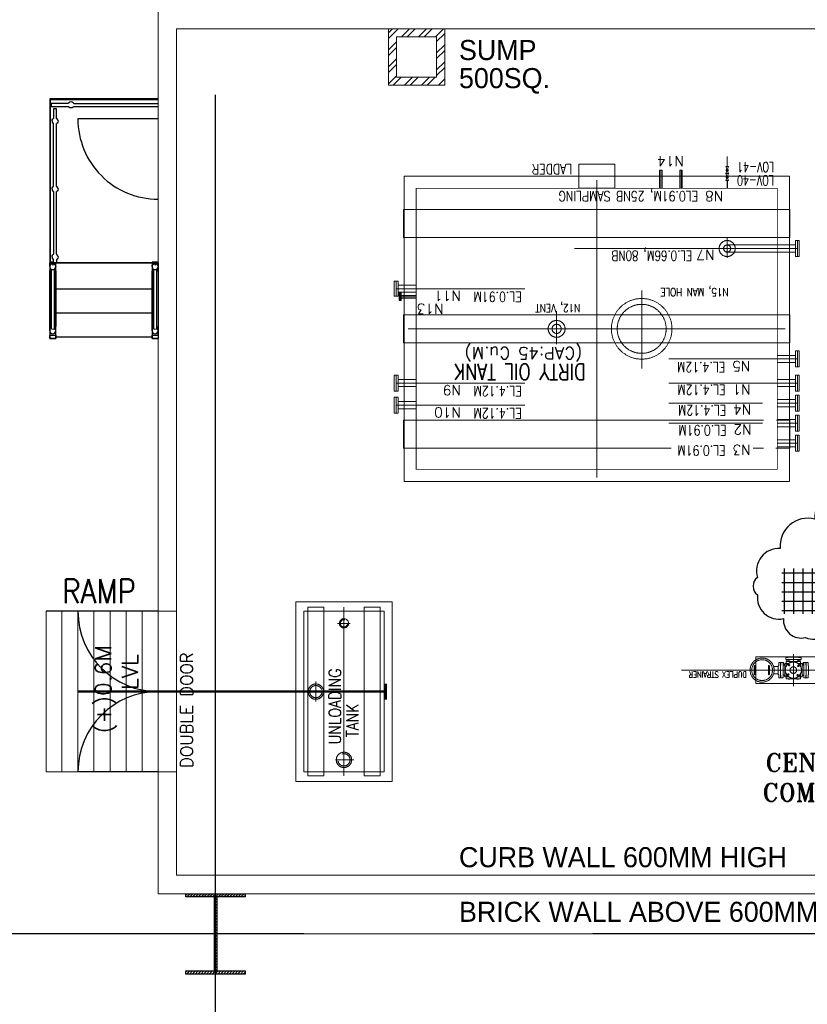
# Model space of a CAD drawing. Header units: inches. Extents: x 0 to 1544102, y -512776 to 23144100.
# Tile 12 of 256: x 26386 to 27613, y -137445 to -135912. Entities that reach past the tile are written whole.
import ezdxf

# ---------------------------------------------------------------- set-up
doc = ezdxf.new("R2010")
doc.units = ezdxf.units.IN
doc.header["$LTSCALE"] = 1800
doc.header["$MEASUREMENT"] = 0
for name, pattern in [('CENTER', [2, 1.25, -0.25, 0.25, -0.25]), ('CENTER2', [1.125, 0.75, -0.125, 0.125, -0.125]), ('HIDDEN', [0.375, 0.25, -0.125]), ('HIDDEN2', [0.1875, 0.125, -0.0625])]:
    doc.linetypes.add(name, pattern=pattern)
doc.layers.get('0').update_dxf_attribs({"color": 253, "lineweight": 9})
for name, color, linetype, lineweight in [('CEN', 2, 'CENTER', 15), ('CONCRETE', 145, 'Continuous', 15), ('EQUIP', 8, 'HIDDEN', 9)]:
    doc.layers.add(name, color=color, linetype=linetype, lineweight=lineweight)
for name, color, linetype in [('COL', 1, 'Continuous'), ('DIM', 4, 'Continuous'), ('GRID', 251, 'CENTER'), ('STAIR', 2, 'Continuous'), ('STEEL', 231, 'Continuous'), ('TEXT', 3, 'Continuous')]:
    doc.layers.add(name, color=color, linetype=linetype)
doc.styles.add('COMPLEX', font='complex')
doc.styles.add('HTX11', font='O8111901')
doc.styles.add('ROMANC', font='ROMANC.SHX')
doc.styles.add('ROMANS', font='romans.shx')
doc.styles.add('ROMANT', font='romant')

# ---------------------------------------------------------------- blocks, each defined once
blk = doc.blocks.new('*X34')
at = {"color": 0}
for p, q in [((-16174, 28688), (-15102, 28688)), ((-16125, 27870), (-16125, 28776)), ((-15938, 27870), (-15938, 28776)), ((-15750, 27870), (-15750, 28776)), ((-15562, 27870), (-15562, 28776)), ((-15375, 27870), (-15375, 28776)), ((-15188, 27870), (-15188, 28776)), ((-16174, 28500), (-15102, 28500)), ((-16174, 28312), (-15102, 28312)), ((-16174, 28125), (-15102, 28125)), ((-16174, 27938), (-15102, 27938))]:
    blk.add_line(p, q, dxfattribs=at)

msp = doc.modelspace()

# ---------------------------------------------------------------- hatches: boundary and pattern name
at = {"layer": 'COL'}
h = msp.add_hatch(dxfattribs=at)
h.set_pattern_fill('ANSI31', color=8, scale=25, angle=180, style=0)
h.set_pattern_definition([(225, (-43309.5007, -151734.3734), (2.20970869, -2.20970869), [])])
h.paths.add_polyline_path([(26737.33, -137272.43), (26691.08, -137272.43), (26691.08, -137277.43), (26692.83, -137277.43), (26737.33, -137277.43)])
h.paths.add_polyline_path([(26691.08, -137272.43), (26644.83, -137272.43), (26644.83, -137277.43), (26691.08, -137277.43)])
h.paths.add_polyline_path([(26692.83, -137277.43), (26691.08, -137277.43), (26691.08, -137334.93), (26692.83, -137334.93)])
h.paths.add_polyline_path([(26691.08, -137277.43), (26689.33, -137277.43), (26689.33, -137334.93), (26691.08, -137334.93)])
h.paths.add_polyline_path([(26692.83, -137334.93), (26691.08, -137334.93), (26691.08, -137392.43), (26692.83, -137392.43)])
h.paths.add_polyline_path([(26691.08, -137334.93), (26689.33, -137334.93), (26689.33, -137392.43), (26691.08, -137392.43)])
h.paths.add_polyline_path([(26737.33, -137392.43), (26691.08, -137392.43), (26691.08, -137397.43), (26737.33, -137397.43)])
h.paths.add_polyline_path([(26691.08, -137392.43), (26689.33, -137392.43), (26644.83, -137392.43), (26644.83, -137397.43), (26691.08, -137397.43)])
at = {"layer": 'CONCRETE'}
h = msp.add_hatch(dxfattribs=at)
h.set_pattern_fill('ANSI32', color=8, scale=50, style=0)
h.set_pattern_definition([(45, (-23912.234, -151352.434), (-13.258252, 13.258252), []), (45, (-23903.395, -151352.434), (-13.258252, 13.258252), [])])
h.paths.add_polyline_path([(27047.95, -135926.18), (26960.45, -135926.18), (26960.45, -136013.68), (27047.95, -136013.68)])
h.paths.add_polyline_path([(27035.45, -136001.18), (26972.95, -136001.18), (26972.95, -135938.68), (27035.45, -135938.68)], flags=16)

# ---------------------------------------------------------------- linework, layer by layer
at = {"color": 8, "ltscale": 200}
msp.add_line((27519.52, -136924.31), (27416.68, -136924.31), dxfattribs=at)
at = {"color": 8, "linetype": 'HIDDEN', "ltscale": 2}
for points in [[(27585.83, -136250.93), (26983.83, -136250.93), (26983.83, -136207.18), (27585.83, -136207.18)], [(27585.83, -136371.18), (26983.83, -136371.18), (26983.83, -136414.93), (27585.83, -136414.93)], [(26859.83, -137089.06), (26859.83, -136826.56), (26834.83, -136826.56), (26834.83, -137089.06)], [(26947.33, -137089.06), (26947.33, -136826.56), (26922.33, -136826.56), (26922.33, -137089.06)]]:
    msp.add_lwpolyline(points, close=True, dxfattribs=at)
for points in [[(27544.79, -136535.18), (26983.83, -136535.18), (26983.83, -136578.93), (27400.66, -136578.93)], [(27564, -136578.93), (27585.83, -136578.93), (27585.83, -136535.18), (27564.72, -136535.18)], [(27528.5, -136578.93), (27544.8, -136578.93)]]:
    msp.add_lwpolyline(points, dxfattribs=at)
at = {"layer": 'CEN', "color": 8}
for p, q in [((27384.83, -136146.17), (27384.83, -136174.31)), ((27416.08, -136146.17), (27416.08, -136174.31)), ((27284.83, -136161.81), (27284.83, -136624.31)), ((27354.83, -136333.24), (27354.83, -136454.87)), ((26978.82, -136343.06), (27003.58, -136343.06)), ((27222.33, -136365.53), (27222.33, -136417.1)), ((26991.08, -136393.06), (27578.58, -136393.06)), ((27583.26, -136917.66), (27585.47, -136915.44)), ((27583.26, -136915.44), (27585.47, -136917.66)), ((27597.73, -136916.49), (27599.95, -136918.7)), ((27599.95, -136916.49), (27597.73, -136918.7)), ((27584.42, -136932.13), (27582.21, -136929.91)), ((27582.21, -136932.13), (27584.42, -136929.91)), ((27598.9, -136930.96), (27596.68, -136933.18)), ((27598.9, -136933.18), (27596.68, -136930.96)), ((26847.33, -136973.43), (26847.33, -136942.18)), ((26862.95, -136957.81), (26831.7, -136957.81)), ((26691.08, -137272.43), (26691.08, -137397.43)), ((26715.02, -137334.93), (26667.13, -137334.93))]:
    msp.add_line(p, q, dxfattribs=at)
at = {"layer": 'CEN', "color": 8, "linetype": 'CENTER2'}
for p, q in [((27487.95, -136282.37), (27487.95, -136251.86)), ((27597.33, -136268.06), (27472.82, -136268.06)), ((27566.08, -136439.93), (27597.33, -136439.93)), ((27597.33, -136477.43), (27566.08, -136477.43)), ((27597.33, -136508.68), (27566.08, -136508.68)), ((27597.33, -136539.93), (27566.08, -136539.93)), ((27597.33, -136571.18), (27566.08, -136571.18)), ((26891.08, -136826.56), (26891.08, -137089.06)), ((27591.08, -136949.31), (27591.08, -136899.31)), ((27591.08, -136900.31), (27591.08, -136899.79)), ((27519.52, -136924.31), (27662.64, -136924.31))]:
    msp.add_line(p, q, dxfattribs=at)
at = {"layer": 'CEN', "color": 8, "linetype": 'Continuous'}
msp.add_line((27250.11, -136268.06), (27487.96, -136268.06), dxfattribs=at)
at = {"layer": 'CEN', "color": 8, "ltscale": 0.5}
for p, q in [((27003.58, -136330.56), (26972.33, -136330.56)), ((27003.58, -136477.43), (26972.33, -136477.43)), ((27003.58, -136511.81), (26972.33, -136511.81))]:
    msp.add_line(p, q, dxfattribs=at)
at = {"layer": 'CEN', "color": 8, "linetype": 'Continuous', "ltscale": 200}
for p, q in [((27003.58, -136330.56), (27172.64, -136330.56)), ((27566.08, -136439.93), (27397.01, -136439.93)), ((27003.58, -136477.43), (27172.64, -136477.43)), ((27566.08, -136477.43), (27397.01, -136477.43)), ((27003.58, -136511.81), (27172.64, -136511.81)), ((27542.96, -136508.68), (27397.01, -136508.68)), ((27542.96, -136508.68), (27542.9, -136508.68)), ((27542.96, -136539.93), (27397.01, -136539.93))]:
    msp.add_line(p, q, dxfattribs=at)
at = {"layer": 'CEN', "color": 8, "linetype": 'CENTER', "ltscale": 0.5}
for p, q in [((26891.08, -136842.8), (26891.08, -136858.83)), ((26900.93, -136851.56), (26881.23, -136851.56)), ((26906.33, -137064.06), (26877.91, -137064.06))]:
    msp.add_line(p, q, dxfattribs=at)
at = {"layer": 'CEN', "color": 8, "linetype": 'CENTER', "ltscale": 10}
msp.add_line((56422.41, -137334.94), (24413.08, -137334.94), dxfattribs=at)
at = {"layer": 'CEN', "color": 8, "ltscale": 0.25}
msp.add_circle((27542.45, -136924.31), 16.21, dxfattribs=at)
at = {"layer": 'COL', "color": 8}
for points in [[(26644.83, -137272.43), (26737.33, -137272.43), (26737.33, -137277.43), (26644.83, -137277.43)], [(26689.33, -137277.43), (26692.83, -137277.43), (26692.83, -137392.43), (26689.33, -137392.43)], [(26644.83, -137392.43), (26737.33, -137392.43), (26737.33, -137397.43), (26644.83, -137397.43)]]:
    msp.add_lwpolyline(points, close=True, dxfattribs=at)
at = {"layer": 'CONCRETE', "color": 8}
for p, q in [((26601.7, -137272.43), (26601.7, -135897.43)), ((26630.45, -137243.68), (26630.45, -135926.18)), ((26630.45, -135926.18), (29376.7, -135926.18)), ((26451.7, -137082.81), (26451.7, -136832.81)), ((26476.7, -137082.81), (26476.7, -136832.81)), ((26501.7, -137082.81), (26501.7, -136832.81)), ((26526.7, -137082.81), (26526.7, -136832.81)), ((26551.7, -137082.81), (26551.7, -136832.81)), ((26576.7, -137082.81), (26576.7, -136832.81)), ((26630.45, -137243.68), (29376.7, -137243.68)), ((26601.7, -137272.43), (29405.45, -137272.43))]:
    msp.add_line(p, q, dxfattribs=at)
for points in [[(26960.45, -135926.18), (27047.95, -135926.18), (27047.95, -136013.68), (26960.45, -136013.68)], [(26972.95, -135938.68), (27035.45, -135938.68), (27035.45, -136001.18), (26972.95, -136001.18)], [(27584.83, -136155.56), (26984.83, -136155.56), (26984.83, -136630.56), (27584.83, -136630.56)], [(26816.08, -137097.56), (26966.08, -137097.56), (26966.08, -136818.06), (26816.08, -136818.06)], [(26427.33, -136832.81), (26601.7, -136832.81), (26601.7, -137082.81), (26427.33, -137082.81)]]:
    msp.add_lwpolyline(points, close=True, dxfattribs=at)
at = {"layer": 'CONCRETE', "color": 8, "ltscale": 0.5}
msp.add_lwpolyline([(26601.7, -137082.81), (26601.7, -136832.81), (26630.45, -136832.81), (26630.45, -137082.81)], close=True, dxfattribs=at)
at = {"layer": 'CONCRETE', "color": 8, "ltscale": 200}
msp.add_lwpolyline([(27649.33, -136903.56), (27532.83, -136903.56), (27532.83, -136945.06), (27649.33, -136945.06)], close=True, dxfattribs=at)
at = {"layer": 'DIM', "color": 8, "ltscale": 200}
msp.add_line((27487.95, -136162.22), (27487.95, -136174.31), dxfattribs=at)
at = {"layer": 'DIM', "color": 8}
msp.add_lwpolyline([(27718.65, -136721.38, 0.5205671), (27779.19, -136687.76, 0.1091612), (27815.34, -136639.83, 0.5205671), (27776.62, -136591.02, 0.5205671), (27727.84, -136609.5, 0.5205671), (27678.23, -136645.65, 0.5205671), (27624.41, -136689.36, 0.5205671), (27570.6, -136734.76, 0.5205671), (27535.3, -136780.16, 0.5205671), (27535.31, -136807.08, 0.5205671), (27575.71, -136844.12, 0.5205671), (27610.21, -136873.58, 0.5205671), (27653.1, -136847.52, 0.5205671), (27680, -136810.52, 0.5205671), (27679.98, -136773.51, 0.5205671), (27690.9, -136745.76, 0.5205671), (27718.65, -136721.38)], format="xyb", close=True, dxfattribs=at)
at = {"layer": 'EQUIP', "color": 8, "ltscale": 200}
msp.add_line((27487.95, -136124.82), (27487.95, -136140.38), dxfattribs=at)
at = {"layer": 'EQUIP', "color": 8}
for p, q in [((27382.77, -136146.17), (27382.77, -136174.31)), ((27382.77, -136146.17), (27386.89, -136146.17)), ((27386.89, -136146.17), (27386.89, -136174.31)), ((27414.02, -136146.17), (27414.02, -136174.31)), ((27414.02, -136146.17), (27418.14, -136146.17)), ((27418.14, -136146.17), (27418.14, -136174.31)), ((27485.83, -136151.3), (27490.08, -136140.38)), ((27485.83, -136140.38), (27490.08, -136151.3)), ((27490.08, -136140.38), (27485.83, -136140.38)), ((27490.08, -136151.3), (27485.83, -136151.3)), ((27490.08, -136151.3), (27485.83, -136151.3)), ((27485.83, -136151.3), (27490.08, -136162.22)), ((27485.83, -136162.22), (27490.08, -136151.3)), ((27490.08, -136162.22), (27485.83, -136162.22)), ((27594.28, -136280.55), (27594.28, -136255.55)), ((27594.28, -136255.55), (27600.38, -136255.55)), ((27597.33, -136280.55), (27597.33, -136255.55)), ((27600.38, -136280.55), (27600.38, -136255.55)), ((27566.08, -136262.5), (27487.96, -136262.5)), ((27566.08, -136273.62), (27487.96, -136273.62)), ((27566.08, -136262.5), (27594.28, -136262.5)), ((27566.08, -136273.62), (27594.28, -136273.62)), ((27600.38, -136280.55), (27594.28, -136280.55)), ((26969.28, -136342.43), (26969.28, -136318.68)), ((26975.38, -136318.68), (26969.28, -136318.68)), ((26972.33, -136342.43), (26972.33, -136318.68)), ((26975.38, -136342.43), (26975.38, -136318.68)), ((27003.58, -136325), (26975.38, -136325)), ((27003.58, -136336.12), (26975.38, -136336.12)), ((26980.35, -136337.12), (26977.3, -136337.12)), ((26969.28, -136342.43), (26975.38, -136342.43)), ((26977.3, -136349), (26980.35, -136349)), ((26980.35, -136341), (27003.58, -136341)), ((26980.35, -136345.12), (27003.58, -136345.12)), ((27594.28, -136452.43), (27594.28, -136427.43)), ((27594.28, -136427.43), (27600.38, -136427.43)), ((27597.33, -136452.43), (27597.33, -136427.43)), ((27600.38, -136452.43), (27600.38, -136427.43)), ((27566.08, -136434.37), (27594.28, -136434.37)), ((27566.08, -136445.5), (27594.28, -136445.5)), ((27600.38, -136452.43), (27594.28, -136452.43)), ((26969.28, -136489.93), (26969.28, -136464.93)), ((26975.38, -136464.93), (26969.28, -136464.93)), ((26972.33, -136489.93), (26972.33, -136464.93)), ((26975.38, -136489.93), (26975.38, -136464.93)), ((27003.58, -136471.87), (26975.38, -136471.87)), ((27566.08, -136471.87), (27594.28, -136471.87)), ((27594.28, -136489.93), (27594.28, -136464.93)), ((27594.28, -136464.93), (27600.38, -136464.93)), ((27597.33, -136489.93), (27597.33, -136464.93)), ((27600.38, -136489.93), (27600.38, -136464.93)), ((26969.28, -136489.93), (26975.38, -136489.93)), ((27003.58, -136483), (26975.38, -136483)), ((27566.08, -136483), (27594.28, -136483)), ((27600.38, -136489.93), (27594.28, -136489.93)), ((26969.28, -136524.31), (26969.28, -136499.31)), ((26975.38, -136499.31), (26969.28, -136499.31)), ((26972.33, -136524.31), (26972.33, -136499.31)), ((26975.38, -136524.31), (26975.38, -136499.31)), ((27003.58, -136506.25), (26975.38, -136506.25)), ((27566.08, -136503.12), (27594.28, -136503.12)), ((27594.28, -136496.18), (27600.38, -136496.18)), ((27594.28, -136521.18), (27594.28, -136496.18)), ((27597.33, -136521.18), (27597.33, -136496.18)), ((27600.38, -136521.18), (27600.38, -136496.18)), ((27003.58, -136517.37), (26975.38, -136517.37)), ((27566.08, -136514.25), (27594.28, -136514.25)), ((27600.38, -136521.18), (27594.28, -136521.18)), ((26969.28, -136524.31), (26975.38, -136524.31)), ((27566.1, -136534.37), (27594.28, -136534.37)), ((27594.28, -136527.43), (27600.38, -136527.43)), ((27594.28, -136552.43), (27594.28, -136527.43)), ((27597.33, -136552.43), (27597.33, -136527.43)), ((27600.38, -136552.43), (27600.38, -136527.43)), ((27566.1, -136545.5), (27594.28, -136545.5)), ((27600.38, -136552.43), (27594.28, -136552.43)), ((27566.08, -136565.62), (27594.26, -136565.62)), ((27594.26, -136558.68), (27600.35, -136558.68)), ((27594.26, -136583.68), (27594.26, -136558.68)), ((27597.31, -136583.68), (27597.31, -136558.68)), ((27600.35, -136583.68), (27600.35, -136558.68)), ((27566.08, -136576.75), (27594.26, -136576.75)), ((27600.35, -136583.68), (27594.26, -136583.68)), ((27583.14, -136904.43), (27579.14, -136904.43)), ((27579.14, -136904.43), (27579.14, -136907.81)), ((27599.02, -136904.06), (27583.14, -136904.06)), ((27583.14, -136904.06), (27583.14, -136904.43)), ((27599.02, -136904.43), (27599.02, -136904.06)), ((27603.02, -136904.43), (27599.02, -136904.43)), ((27603.02, -136907.81), (27603.02, -136904.43)), ((27560.36, -136918.75), (27567.45, -136918.75)), ((27571.45, -136916.37), (27571.2, -136916.37)), ((27571.2, -136916.37), (27571.2, -136932.25)), ((27574.95, -136912.37), (27571.45, -136912.37)), ((27571.45, -136912.37), (27571.45, -136916.37)), ((27574.95, -136936.25), (27574.95, -136912.37)), ((27574.95, -136913.22), (27575.76, -136913.22)), ((27574.95, -136914.72), (27575.76, -136914.72)), ((27575.92, -136916.37), (27577.05, -136916.37)), ((27577.05, -136915.16), (27577.55, -136915.16)), ((27577.05, -136916.29), (27577.55, -136916.29)), ((27577.55, -136913.91), (27583.92, -136913.91)), ((27577.55, -136934.71), (27577.55, -136913.91)), ((27579.14, -136907.81), (27603.02, -136907.81)), ((27580.02, -136910.75), (27602.13, -136910.75)), ((27580.02, -136918.21), (27580.02, -136910.75)), ((27580.38, -136908.61), (27580.38, -136907.81)), ((27581.88, -136908.61), (27581.88, -136907.81)), ((27582.44, -136908.21), (27582.64, -136908.21)), ((27582.44, -136908.21), (27582.64, -136908.21)), ((27583.8, -136910.25), (27583.8, -136910.75)), ((27584.04, -136910.25), (27584.04, -136909.61)), ((27584.93, -136910.25), (27584.93, -136910.75)), ((27598.12, -136910.25), (27598.12, -136909.61)), ((27598.24, -136913.91), (27604.6, -136913.91)), ((27598.27, -136910.25), (27598.27, -136910.75)), ((27599.41, -136910.25), (27599.41, -136910.75)), ((27599.71, -136908.21), (27599.52, -136908.21)), ((27600.28, -136908.61), (27600.28, -136907.81)), ((27601.77, -136908.61), (27601.77, -136907.81)), ((27602.13, -136918.21), (27602.13, -136910.75)), ((27604.6, -136934.71), (27604.6, -136913.91)), ((27605.11, -136915.16), (27604.6, -136915.16)), ((27605.11, -136916.29), (27604.6, -136916.29)), ((27606.24, -136916.37), (27605.11, -136916.37)), ((27607.2, -136913.22), (27606.4, -136913.22)), ((27607.2, -136914.72), (27606.4, -136914.72)), ((27607.2, -136936.25), (27607.2, -136912.37)), ((27607.2, -136912.37), (27610.7, -136912.37)), ((27610.7, -136912.37), (27610.7, -136916.37)), ((27610.7, -136916.37), (27610.95, -136916.37)), ((27610.95, -136916.37), (27610.95, -136932.25)), ((27560.36, -136929.86), (27567.45, -136929.86)), ((27571.2, -136932.25), (27571.45, -136932.25)), ((27571.45, -136932.25), (27571.45, -136936.25)), ((27571.45, -136936.25), (27574.95, -136936.25)), ((27575.92, -136932.24), (27577.05, -136932.24)), ((27577.05, -136932.33), (27577.55, -136932.33)), ((27577.05, -136933.46), (27577.55, -136933.46)), ((27577.55, -136934.71), (27583.92, -136934.71)), ((27580.02, -136937.87), (27580.02, -136930.41)), ((27598.24, -136934.71), (27604.6, -136934.71)), ((27602.13, -136937.87), (27602.13, -136930.41)), ((27605.11, -136932.33), (27604.6, -136932.33)), ((27605.11, -136933.46), (27604.6, -136933.46)), ((27606.24, -136932.24), (27605.11, -136932.24)), ((27610.7, -136936.25), (27607.2, -136936.25)), ((27610.95, -136932.25), (27610.7, -136932.25)), ((27610.7, -136932.25), (27610.7, -136936.25)), ((27580.02, -136937.87), (27602.13, -136937.87)), ((27583.8, -136938.37), (27583.8, -136937.87)), ((27584.93, -136938.37), (27584.93, -136937.87)), ((27597.22, -136938.37), (27597.22, -136937.87)), ((27598.36, -136938.37), (27598.36, -136937.87))]:
    msp.add_line(p, q, dxfattribs=at)
at = {"layer": 'EQUIP', "color": 8, "ltscale": 0.5}
for p, q in [((26977.3, -136349), (26977.3, -136337.12)), ((26978.82, -136349), (26978.82, -136337.12)), ((26980.35, -136349), (26980.35, -136337.12))]:
    msp.add_line(p, q, dxfattribs=at)
at = {"layer": 'EQUIP', "color": 8, "linetype": 'Continuous'}
for points in [[(27312.95, -136174.31), (27312.95, -136136.81), (27256.7, -136136.81), (27256.7, -136174.31)], [(26828.58, -137082.81), (26953.58, -137082.81), (26953.58, -136832.81), (26828.58, -136832.81)]]:
    msp.add_lwpolyline(points, close=True, dxfattribs=at)
at = {"layer": 'EQUIP', "color": 8, "linetype": 'Continuous', "ltscale": 2, "const_width": 1.25}
msp.add_lwpolyline([(27541.73, -136174.31), (27003.58, -136174.31), (27003.58, -136611.81), (27566.08, -136611.81), (27566.08, -136174.31), (27541.73, -136174.31)], dxfattribs=at)
at = {"layer": 'EQUIP', "color": 8}
for points in [[(27531.53, -136917.86, 1), (27530.17, -136917.86), (27530.17, -136930.76, 1), (27531.53, -136930.76)], [(27552.4, -136917.86, -1), (27553.76, -136917.86), (27553.76, -136930.76, -1), (27552.4, -136930.76)]]:
    msp.add_lwpolyline(points, format="xyb", close=True, dxfattribs=at)
for points in [[(27568.2, -136931.06), (27567.45, -136931.06), (27567.45, -136917.56), (27568.2, -136917.56), (27568.2, -136912.37), (27570.95, -136912.37), (27570.95, -136916.37), (27571.2, -136916.37), (27571.2, -136932.25), (27570.95, -136932.25), (27570.95, -136936.25), (27568.2, -136936.25), (27568.2, -136931.06)], [(27613.95, -136931.06), (27614.7, -136931.06), (27614.7, -136917.56), (27613.95, -136917.56), (27613.95, -136912.37), (27611.2, -136912.37), (27611.2, -136916.37), (27610.95, -136916.37), (27610.95, -136932.25), (27611.2, -136932.25), (27611.2, -136936.25), (27613.95, -136936.25), (27613.95, -136931.06)]]:
    msp.add_lwpolyline(points, dxfattribs=at)
for points in [[(27574.95, -136912.66), (27575.76, -136912.66), (27575.76, -136915.28), (27574.95, -136915.28)], [(27577.55, -136914.66), (27577.05, -136914.66), (27577.05, -136916.79), (27577.55, -136916.79)], [(27579.82, -136908.61), (27579.82, -136907.81), (27582.44, -136907.81), (27582.44, -136908.61)], [(27585.43, -136910.75), (27585.43, -136910.25), (27583.3, -136910.25), (27583.3, -136910.75)], [(27597.77, -136910.75), (27597.77, -136910.25), (27599.9, -136910.25), (27599.9, -136910.75)], [(27602.34, -136908.61), (27602.34, -136907.81), (27599.71, -136907.81), (27599.71, -136908.61)], [(27604.6, -136914.66), (27605.11, -136914.66), (27605.11, -136916.79), (27604.6, -136916.79)], [(27607.2, -136912.66), (27606.4, -136912.66), (27606.4, -136915.28), (27607.2, -136915.28)], [(27577.55, -136933.96), (27577.05, -136933.96), (27577.05, -136931.83), (27577.55, -136931.83)], [(27604.6, -136933.96), (27605.11, -136933.96), (27605.11, -136931.83), (27604.6, -136931.83)], [(27585.43, -136937.87), (27585.43, -136938.37), (27583.3, -136938.37), (27583.3, -136937.87)], [(27596.73, -136937.87), (27596.73, -136938.37), (27598.86, -136938.37), (27598.86, -136937.87)]]:
    msp.add_lwpolyline(points, close=True, dxfattribs=at)
for centre, radius in [((27487.95, -136145.84), 1.6), ((27487.95, -136156.76), 1.6), ((27487.95, -136268.05), 5.56), ((27542.45, -136924.31), 18.75), ((27591.08, -136924.31), 12.63), ((27584.37, -136916.55), 0.943), ((27591.08, -136924.31), 5.14), ((27598.84, -136917.6), 0.943), ((27583.32, -136931.02), 0.943), ((27597.79, -136932.07), 0.943)]:
    msp.add_circle(centre, radius, dxfattribs=at)
at = {"layer": 'EQUIP', "color": 8, "ltscale": 0.5}
for centre, radius in [((27487.95, -136268.05), 12.5), ((26847.33, -136957.81), 11.94)]:
    msp.add_circle(centre, radius, dxfattribs=at)
at = {"layer": 'EQUIP', "color": 8, "ltscale": 100}
for centre, radius in [((27354.83, -136393.06), 47.19), ((27222.33, -136393.06), 13.12)]:
    msp.add_circle(centre, radius, dxfattribs=at)
at = {"layer": 'EQUIP', "color": 8, "linetype": 'HIDDEN'}
for centre, radius in [((27354.83, -136393.06), 38.12), ((27222.33, -136393.06), 7.14)]:
    msp.add_circle(centre, radius, dxfattribs=at)
at = {"layer": 'EQUIP', "color": 8, "linetype": 'HIDDEN2', "ltscale": 0.5}
for centre, radius in [((26891.08, -136851.56), 7.16), ((26891.08, -137064.06), 11.94)]:
    msp.add_circle(centre, radius, dxfattribs=at)
at = {"layer": 'EQUIP', "color": 8, "linetype": 'HIDDEN2', "ltscale": 0.125}
for centre, radius in [((26891.08, -136851.56), 5.7), ((26891.08, -137064.06), 9.5)]:
    msp.add_circle(centre, radius, dxfattribs=at)
at = {"layer": 'EQUIP', "color": 8, "ltscale": 0.125}
msp.add_circle((26847.33, -136957.81), 9.5, dxfattribs=at)
at = {"layer": 'EQUIP', "color": 8}
for centre, radius, start, end in [((27576.17, -136915.17), 1.22, 185.07015, 257.98203), ((27582.64, -136909.61), 1.4, 0, 90), ((27599.52, -136909.61), 1.4, 90, 180), ((27605.98, -136915.17), 1.22, 282.01797, 354.92985), ((27576.17, -136933.44), 1.22, 102.01797, 174.92985), ((27605.98, -136933.44), 1.22, 5.07015, 77.98203)]:
    msp.add_arc(centre, radius, start, end, dxfattribs=at)
at = {"layer": 'GRID', "color": 8}
for p, q in [((26691.08, -145478.63), (26691.08, -135033.82)), ((41228.58, -137334.93), (24341.08, -137334.93))]:
    msp.add_line(p, q, dxfattribs=at)
at = {"layer": 'STAIR', "color": 8}
for p, q in [((26601.7, -136066.18), (26476.58, -136066.18)), ((26601.7, -136832.81), (26476.7, -136832.81)), ((26601.7, -137082.81), (26476.7, -137082.81))]:
    msp.add_line(p, q, dxfattribs=at)
at = {"layer": 'STAIR', "color": 8, "ltscale": 0.5}
msp.add_line((26601.7, -136832.81), (26427.33, -136832.81), dxfattribs=at)
at = {"layer": 'STAIR', "color": 8, "flags": 128}
for points in [[(26434.08, -136034.93), (26432.83, -136034.93)], [(26432.83, -136034.93), (26432.83, -136036.17)], [(26432.83, -136036.17), (26432.83, -136042.06)], [(26434.83, -136042.06), (26432.83, -136042.06), (26432.83, -136046.81), (26434.83, -136046.81)], [(26432.83, -136046.81), (26432.83, -136290.56), (26434.08, -136290.56), (26434.08, -136046.81)], [(26601.7, -136034.93), (26434.08, -136034.93)], [(26434.08, -136036.17), (26601.7, -136036.17)], [(26434.08, -136042.06), (26434.08, -136036.17)], [(26462.07, -136042.06), (26434.83, -136042.06), (26434.83, -136046.81), (26462.07, -136046.81)], [(26470.1, -136042.06), (26469.44, -136041.07), (26467.9, -136040.03), (26466.08, -136039.68), (26464.27, -136040.03), (26462.73, -136041.07), (26462.07, -136042.06)], [(26470.1, -136046.81), (26469.44, -136047.78), (26467.9, -136048.82), (26466.08, -136049.18), (26464.27, -136048.82), (26462.73, -136047.78), (26462.07, -136046.81)], [(26470.1, -136042.06), (26601.7, -136042.06)], [(26470.1, -136046.81), (26601.7, -136046.81)], [(26443.45, -136065.41), (26443.45, -136050.68), (26438.7, -136050.68), (26438.7, -136065.41)], [(26436.33, -136069.43), (26436.69, -136067.61), (26437.73, -136066.07), (26438.7, -136065.41)], [(26436.33, -136069.43), (26436.69, -136071.25), (26437.73, -136072.78), (26438.7, -136073.45)], [(26438.7, -136171.22), (26438.7, -136073.45)], [(26445.83, -136069.43), (26445.47, -136067.61), (26444.44, -136066.07), (26443.45, -136065.41)], [(26445.83, -136069.43), (26445.47, -136071.25), (26444.44, -136072.78), (26443.45, -136073.45)], [(26443.45, -136171.22), (26443.45, -136073.45)], [(26436.33, -136175.23), (26436.69, -136173.42), (26437.73, -136171.88), (26438.7, -136171.22)], [(26436.33, -136175.23), (26436.69, -136177.06), (26437.73, -136178.6), (26438.7, -136179.26)], [(26438.7, -136179.26), (26438.7, -136277.03)], [(26445.83, -136175.23), (26445.47, -136173.42), (26444.44, -136171.88), (26443.45, -136171.22)], [(26445.83, -136175.23), (26445.47, -136177.06), (26444.44, -136178.6), (26443.45, -136179.26)], [(26443.45, -136277.03), (26443.45, -136179.26)], [(26436.33, -136281.06), (26436.69, -136279.23), (26437.73, -136277.7), (26438.7, -136277.03)], [(26445.83, -136281.06), (26445.47, -136279.23), (26444.44, -136277.7), (26443.45, -136277.03)], [(26432.83, -136290.56), (26432.7, -136290.56), (26432.7, -136302.81), (26432.83, -136302.81)], [(26432.77, -136296.06), (26433.13, -136294.23), (26434.17, -136292.7), (26435.7, -136291.66), (26437.52, -136291.31), (26439.34, -136291.66), (26440.88, -136292.7), (26441.9, -136294.23), (26442.27, -136296.06)], [(26432.83, -136291), (26432.83, -136290.56)], [(26432.83, -136295.73), (26432.83, -136291), (26442.2, -136291), (26442.2, -136290.56)], [(26438.7, -136289.26), (26434.08, -136289.26)], [(26436.33, -136281.06), (26436.69, -136282.87), (26437.73, -136284.41), (26438.7, -136285.07)], [(26443.45, -136285.07), (26443.45, -136290.56), (26438.7, -136290.56), (26438.7, -136285.07)], [(26442.33, -136302.81), (26442.33, -136290.56), (26442.2, -136290.56)], [(26442.2, -136295.73), (26442.2, -136291)], [(26592.08, -136290.56), (26442.33, -136290.56)], [(26445.83, -136281.06), (26445.47, -136282.87), (26444.44, -136284.41), (26443.45, -136285.07)], [(26443.45, -136290.56), (26592.2, -136290.56)], [(26592.2, -136290.56), (26592.08, -136290.56), (26592.08, -136302.81), (26592.2, -136302.81)], [(26592.14, -136296.06), (26592.5, -136294.23), (26593.54, -136292.7), (26595.08, -136291.66), (26596.89, -136291.31), (26598.72, -136291.66), (26600.25, -136292.7), (26601.28, -136294.23), (26601.59, -136295.76)], [(26592.2, -136291), (26601.58, -136291), (26601.58, -136289.26), (26592.2, -136289.26), (26592.2, -136295.73)], [(26601.58, -136290.56), (26601.7, -136290.56), (26601.7, -136302.81), (26601.58, -136302.81)], [(26601.58, -136295.73), (26601.58, -136291)], [(26432.7, -136302.81), (26432.7, -136408.05), (26432.83, -136408.05)], [(26432.77, -136296.06), (26433.13, -136297.87), (26434.17, -136299.41), (26435.7, -136300.45), (26437.52, -136300.81), (26439.34, -136300.45), (26440.88, -136299.41), (26441.9, -136297.87), (26442.27, -136296.06)], [(26432.83, -136296.37), (26432.83, -136302.85), (26435.14, -136302.85)], [(26432.83, -136389.43), (26432.83, -136302.81)], [(26435.14, -136300.07), (26435.15, -136392.7)], [(26437.52, -136294), (26436.98, -136293.9), (26437.52, -136293.68), (26438.05, -136293.9), (26437.52, -136294)], [(26439.89, -136302.85), (26442.2, -136302.85), (26442.2, -136296.37)], [(26439.89, -136300.07), (26439.89, -136392.7)], [(26442.2, -136302.81), (26442.2, -136389.43)], [(26442.2, -136408.05), (26442.33, -136408.05), (26442.33, -136302.81), (26442.2, -136302.81)], [(26592.08, -136302.81), (26592.08, -136408.05), (26592.2, -136408.05)], [(26592.14, -136296.06), (26592.5, -136297.87), (26593.54, -136299.41), (26595.08, -136300.45), (26596.89, -136300.81), (26598.72, -136300.45), (26600.25, -136299.41), (26601.28, -136297.87), (26601.59, -136296.35)], [(26592.2, -136296.37), (26592.2, -136302.85), (26594.52, -136302.85)], [(26592.2, -136389.43), (26592.2, -136302.81)], [(26594.52, -136300.07), (26594.53, -136392.7)], [(26596.89, -136294), (26596.35, -136293.9), (26596.89, -136293.68), (26597.43, -136293.9), (26596.89, -136294)], [(26599.27, -136302.85), (26601.58, -136302.85), (26601.58, -136296.37)], [(26599.27, -136300.07), (26599.27, -136392.7)], [(26601.58, -136302.81), (26601.58, -136389.43)], [(26601.7, -136302.81), (26601.7, -136408.05), (26601.58, -136408.05)], [(26442.33, -136330.56), (26592.08, -136330.56)], [(26442.33, -136368.06), (26592.08, -136368.06)], [(26432.77, -136396.06), (26433.13, -136394.23), (26434.17, -136392.7), (26435.15, -136392.03)], [(26432.77, -136396.06), (26433.13, -136397.87), (26434.17, -136399.41), (26435.7, -136400.45), (26437.52, -136400.81), (26439.34, -136400.45), (26440.88, -136399.41), (26441.9, -136397.87), (26442.27, -136396.06)], [(26432.83, -136395.73), (26432.83, -136389.43)], [(26435.15, -136391), (26432.83, -136391)], [(26432.83, -136396.37), (26432.83, -136402.85), (26442.2, -136402.85), (26442.2, -136396.37)], [(26439.89, -136392.7), (26439.4, -136393.31), (26439.2, -136393.71), (26437.52, -136394), (26435.84, -136393.71), (26435.64, -136393.31), (26435.15, -136392.7)], [(26439.89, -136391), (26442.2, -136391), (26442.2, -136389.43)], [(26442.27, -136396.06), (26441.9, -136394.23), (26440.88, -136392.7), (26439.89, -136392.03)], [(26442.2, -136395.73), (26442.2, -136391)], [(26592.14, -136396.06), (26592.5, -136394.23), (26593.54, -136392.7), (26594.53, -136392.03)], [(26592.14, -136396.06), (26592.5, -136397.87), (26593.54, -136399.41), (26595.08, -136400.45), (26596.89, -136400.81), (26598.72, -136400.45), (26600.25, -136399.41), (26601.28, -136397.87), (26601.59, -136396.35)], [(26592.2, -136395.73), (26592.2, -136389.43)], [(26594.53, -136391), (26592.2, -136391)], [(26592.2, -136396.37), (26592.2, -136402.85), (26601.58, -136402.85), (26601.58, -136396.37)], [(26599.27, -136392.7), (26598.78, -136393.31), (26598.58, -136393.71), (26596.89, -136394), (26595.22, -136393.71), (26595.02, -136393.31), (26594.53, -136392.7)], [(26599.27, -136391), (26601.58, -136391), (26601.58, -136389.43)], [(26601.59, -136395.76), (26601.28, -136394.23), (26600.25, -136392.7), (26599.27, -136392.03)], [(26601.58, -136395.73), (26601.58, -136391)], [(26442.2, -136402.85), (26442.2, -136408.12), (26432.83, -136408.12), (26432.83, -136402.85)], [(26432.83, -136408.17), (26442.2, -136408.17)], [(26442.33, -136405.56), (26592.08, -136405.56)], [(26601.58, -136402.85), (26601.58, -136408.12), (26592.2, -136408.12), (26592.2, -136402.85)], [(26592.2, -136408.17), (26601.58, -136408.17)]]:
    msp.add_lwpolyline(points, dxfattribs=at)
at = {"layer": 'STAIR', "color": 8}
for centre, start, end in [((26601.58, -136066.18), 180, 270.05859), ((26601.7, -136832.81), 180, 270), ((26601.7, -137082.81), 90, 180)]:
    msp.add_arc(centre, 125, start, end, dxfattribs=at)
at = {"layer": 'STEEL', "color": 8, "const_width": 3.75}
for points in [[(26956.08, -136945.31), (26956.08, -136970.31)], [(26476.64, -136957.81), (26956.08, -136957.81)]]:
    msp.add_lwpolyline(points, dxfattribs=at)

# ---------------------------------------------------------------- block references
at = {"layer": 'STEEL', "color": 8, "xscale": 0.078125, "yscale": 0.078125, "zscale": 0.078125}
msp.add_blockref('*X34', (28836.9, -139014.27), dxfattribs=at)

# ---------------------------------------------------------------- texts
at = {"layer": 'TEXT', "color": 8, "linetype": 'Continuous', "style": 'HTX11'}
for s, p in [('SUMP', (27070.26, -135974.64)), ('500SQ.', (27070.26, -136018.39)), ('CURB WALL 600MM HIGH', (27070.26, -137231.18)), ('BRICK WALL ABOVE 600MM', (27070.26, -137316.18))]:
    msp.add_text(s, height=31.25, dxfattribs=at).set_placement(p)
at = {"layer": 'TEXT', "color": 8}
for s, height, rotation, style, width, p in [('LADDER', 15.625, 180, 'ROMANS', 0.8, (27246.48, -136136.72)), ('LOV-41', 15.625, 180, 'ROMANS', 0.7, (27561.22, -136133.39)), ('LOV-40', 15.625, 180, 'ROMANS', 0.7, (27560.85, -136154.46)), ('EL0.91M, 25NB SAMPLING', 15.625, 180, 'ROMANS', 0.8, (27442.81, -136178.92)), ('EL.0.66M, 80NB', 15.625, 180, 'ROMANS', 0.75, (27433.15, -136271.37)), ('EL.0.91M', 15.625, 180, 'ROMANS', 0.8, (27167.98, -136335.54)), ('N15, MAN HOLE', 12.5, 180, 'COMPLEX', 0.8, (27490.04, -136329.72)), ('N12, VENT', 12.5, 180, 'COMPLEX', 0.8, (27259.1, -136354.57)), ('EL.4.12M', 15.625, 180, 'ROMANS', 0.8, (27485.01, -136444.91)), ('DIRTY OIL TANK', 25, 180, 'COMPLEX', 0.8, (27267.54, -136447.47)), ('EL.4.12M', 15.625, 180, 'ROMANS', 0.8, (27167.98, -136482.41)), ('EL.4.12M', 15.625, 180, 'ROMANS', 0.8, (27485.52, -136480.03)), ('EL.4.12M', 15.625, 180, 'ROMANS', 0.8, (27167.98, -136516.79)), ('EL.4.12M', 15.625, 180, 'ROMANS', 0.8, (27486.55, -136512.13)), ('EL.0.91M', 15.625, 180, 'ROMANS', 0.8, (27487.07, -136543.25)), ('EL.0.91M', 15.625, 180, 'ROMANS', 0.8, (27485.52, -136574.7)), ('UNLOADING', 18.75, 90, 'ROMANC', 0.85, (26886.45, -137039.9)), ('DUPLEX STRAINER', 9.375, 180, 'ROMANS', 0.8, (27518.56, -136926.7)), ('TANK ', 18.75, 90, 'ROMANC', 0.85, (26913.54, -137028.81))]:
    msp.add_text(s, height=height, rotation=rotation, dxfattribs=dict(at, style=style, width=width)).set_placement(p)
for s, height, rotation, style, p in [('N14', 15.625, 180, 'COMPLEX', (27420.69, -136124.04)), ('N8', 15.625, 180, 'COMPLEX', (27481.67, -136178.92)), ('N7', 15.625, 180, 'COMPLEX', (27468.12, -136270.27)), ('N11', 15.625, 180, 'COMPLEX', (27073.11, -136334.03)), ('N13', 15.625, 180, 'COMPLEX', (27046.07, -136353.95)), ('(CAP:45 Cu.M)', 18.75, 180, 'ROMANS', (27262.41, -136421.34)), ('N5', 15.625, 180, 'COMPLEX', (27524.08, -136443.4)), ('N9', 15.625, 180, 'COMPLEX', (27073.11, -136480.9)), ('N1', 15.625, 180, 'COMPLEX', (27524.59, -136479.46)), ('N10', 15.625, 180, 'COMPLEX', (27073.11, -136515.28)), ('N4', 15.625, 180, 'COMPLEX', (27525.63, -136510.99)), ('N2', 15.625, 180, 'COMPLEX', (27526.14, -136542.1)), ('N3', 15.625, 180, 'COMPLEX', (27524.59, -136573.79)), ('LVL', 25, 90, 'ROMANS', (26570.19, -136955.26)), ('DOUBLE DOOR', 18.75, 90, 'ROMANS', (26655.45, -137076.56)), ('(+)0.6M', 25, 90, 'ROMANS', (26528.67, -137022.53))]:
    msp.add_text(s, height=height, rotation=rotation, dxfattribs=dict(at, style=style)).set_placement(p)
at = {"layer": 'TEXT', "color": 8, "style": 'ROMANS', "width": 0.85}
msp.add_text('RAMP', height=37.5, dxfattribs=at).set_placement((26452.33, -136820.31))
at = {"layer": 'TEXT', "color": 8, "style": 'ROMANT'}
for s, p in [('CENTRAL LUBE OIL PURIFICATION ROOM', (27547.76, -137082.36)), ('COMMON FOR BOTH UNITS (21.0MX8.0M)', (27542.99, -137128.79))]:
    msp.add_text(s, height=28.125, dxfattribs=at).set_placement(p)

doc.saveas('drawing.dxf')
